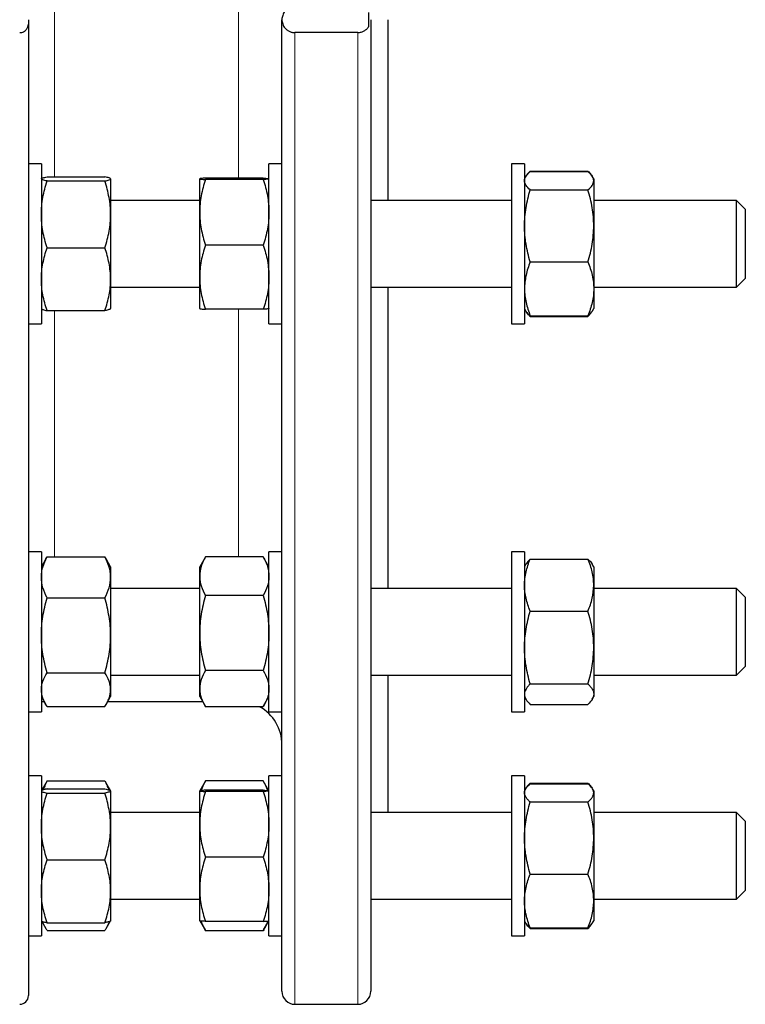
# Model space of a CAD drawing. Header units: millimetres. Extents: x 108 to 1084, y 38 to 949.
# Tile 7 of 9: x 916 to 1084, y 480 to 707. Entities that reach past the tile are written whole.
import ezdxf

# ---------------------------------------------------------------- set-up
doc = ezdxf.new("R2010")
doc.units = ezdxf.units.MM

msp = doc.modelspace()

# ---------------------------------------------------------------- linework, layer by layer
at = {"color": 8, "linetype": 'Continuous', "lineweight": 18}
for p, q in [((924.07, 741.48), (924.07, 670.69)), ((966.57, 670.4), (966.57, 741.45)), ((979.57, 704.03), (979.57, 479.51)), ((994.07, 479.51), (994.07, 704.03)), ((924.07, 639.8), (924.07, 582.88)), ((966.57, 582.9), (966.57, 640.09))]:
    msp.add_line(p, q, dxfattribs=at)
at = {"color": 7, "linetype": 'Continuous', "lineweight": 25}
for p, q in [((996.57, 708.66), (996.57, 705.35)), ((918.01, 707.01), (918.01, 706.01)), ((918.01, 706.01), (918.01, 481.51)), ((976.57, 482.51), (976.57, 707.01)), ((997.07, 707.01), (997.07, 482.51)), ((1001.07, 665.24), (1001.07, 707.01)), ((994.07, 704.03), (979.57, 704.03)), ((921.01, 673.74), (918.01, 673.74)), ((921.01, 673.74), (921.01, 673.46)), ((921.01, 673.46), (921.01, 636.74)), ((976.57, 673.74), (973.57, 673.74)), ((973.57, 666.96), (973.57, 673.74)), ((1032.57, 673.74), (1029.57, 673.74)), ((1029.57, 673.74), (1029.57, 656.45)), ((1032.57, 673.74), (1032.57, 656.45)), ((1033.83, 671.82), (1033.91, 672.04)), ((1033.91, 672.04), (1047.23, 672.04)), ((1033.91, 671.9), (1047.23, 671.9)), ((1047.31, 671.82), (1047.23, 672.04)), ((921.02, 670.27), (921.01, 670.24)), ((922.35, 670.69), (935.67, 670.69)), ((922.35, 669.75), (935.67, 669.75)), ((937.01, 670.24), (937, 670.27)), ((937.01, 670.24), (937.01, 670.22)), ((937.01, 670.22), (937.01, 662.03)), ((957.57, 662.5), (957.57, 670.24)), ((972.23, 670.4), (958.91, 670.4)), ((972.23, 670.08), (958.91, 670.08)), ((1032.84, 670.71), (1032.57, 670.24)), ((1048.57, 670.24), (1048.3, 670.71)), ((1048.57, 670.24), (1048.57, 669.79)), ((1048.57, 669.79), (1048.57, 659.36)), ((973.57, 636.74), (973.57, 666.96)), ((1033.91, 667.68), (1047.23, 667.68)), ((957.57, 665.24), (937.01, 665.24)), ((1029.57, 665.24), (997.07, 665.24)), ((1081.57, 665.24), (1048.57, 665.24)), ((1083.57, 663.24), (1081.57, 665.24)), ((1081.57, 645.24), (1081.57, 665.24)), ((937.01, 662.03), (937.01, 647.05)), ((957.57, 647.5), (957.57, 662.5)), ((1083.57, 663.24), (1083.57, 647.24)), ((1048.57, 659.36), (1048.57, 644.81)), ((1029.57, 656.45), (1029.57, 636.74)), ((1032.57, 656.45), (1032.57, 636.74)), ((922.35, 654.3), (935.67, 654.3)), ((972.23, 654.92), (958.91, 654.92)), ((1033.91, 651.03), (1047.23, 651.03)), ((937.01, 647.05), (937.01, 640.24)), ((957.57, 640.25), (957.57, 647.5)), ((1081.57, 645.24), (1083.57, 647.24)), ((937.01, 645.24), (957.57, 645.24)), ((997.07, 645.24), (1029.57, 645.24)), ((1001.07, 575.59), (1001.07, 645.24)), ((1048.57, 645.24), (1081.57, 645.24)), ((1048.57, 644.81), (1048.57, 640.24)), ((921.01, 640.24), (921.02, 640.22)), ((922.35, 639.8), (935.67, 639.8)), ((937, 640.22), (937.01, 640.24)), ((972.23, 640.09), (958.91, 640.09)), ((1032.57, 640.24), (1032.84, 639.77)), ((1032.84, 639.77), (1032.92, 639.64)), ((1048.23, 639.64), (1048.3, 639.77)), ((1048.3, 639.77), (1048.57, 640.24)), ((1033.91, 638.59), (1047.23, 638.59)), ((1033.91, 638.44), (1047.23, 638.44)), ((918.01, 636.74), (921.01, 636.74)), ((973.57, 636.74), (976.57, 636.74)), ((1029.57, 636.74), (1032.57, 636.74)), ((921.01, 584.09), (918.01, 584.09)), ((921.01, 584.09), (921.01, 579.75)), ((922.06, 582.41), (921.01, 580.59)), ((922.07, 582.4), (922.35, 582.88)), ((922.35, 582.88), (935.67, 582.88)), ((935.95, 582.4), (935.67, 582.88)), ((937.01, 580.59), (935.96, 582.41)), ((958.81, 582.73), (957.57, 580.59)), ((958.82, 582.73), (958.91, 582.9)), ((972.23, 582.9), (958.91, 582.9)), ((972.33, 582.73), (972.23, 582.9)), ((973.57, 580.59), (972.33, 582.73)), ((976.57, 584.09), (973.57, 584.09)), ((973.57, 568.57), (973.57, 584.09)), ((1032.57, 584.09), (1029.57, 584.09)), ((1029.57, 584.09), (1029.57, 557.4)), ((1032.57, 584.09), (1032.57, 557.4)), ((937.01, 580.59), (937.01, 578.15)), ((957.57, 578.44), (957.57, 580.59)), ((1032.92, 581.19), (1032.57, 580.59)), ((1033.91, 582.39), (1047.23, 582.39)), ((1048.57, 580.59), (1048.22, 581.19)), ((1048.57, 580.59), (1048.57, 576.36)), ((921.01, 579.75), (921.01, 547.09)), ((937.01, 578.15), (937.01, 564.77)), ((957.57, 565.31), (957.57, 578.44)), ((957.57, 575.59), (937.01, 575.59)), ((1029.57, 575.59), (997.07, 575.59)), ((1048.57, 576.36), (1048.57, 561.94)), ((1081.57, 575.59), (1048.57, 575.59)), ((1083.57, 573.59), (1081.57, 575.59)), ((1081.57, 555.59), (1081.57, 575.59)), ((922.35, 573.42), (935.67, 573.42)), ((972.23, 573.97), (958.91, 573.97)), ((1083.57, 573.59), (1083.57, 557.59)), ((1033.91, 570.34), (1047.23, 570.34)), ((973.57, 547.09), (973.57, 568.57)), ((937.01, 564.77), (937.01, 552.21)), ((957.57, 552.46), (957.57, 565.31)), ((1048.57, 561.94), (1048.57, 551.16)), ((1029.57, 557.4), (1029.57, 547.09)), ((1032.57, 557.4), (1032.57, 547.09)), ((1081.57, 555.59), (1083.57, 557.59)), ((922.35, 556.12), (935.67, 556.12)), ((937.01, 555.59), (957.57, 555.59)), ((972.23, 556.65), (958.91, 556.65)), ((997.07, 555.59), (1029.57, 555.59)), ((1001.07, 523.82), (1001.07, 555.59)), ((1048.57, 555.59), (1081.57, 555.59)), ((1033.91, 553.54), (1047.23, 553.54)), ((921.01, 550.59), (922.06, 548.77)), ((935.96, 548.77), (937.01, 550.59)), ((937.01, 552.21), (937.01, 550.59)), ((957.57, 550.59), (957.57, 552.46)), ((957.57, 550.59), (958.81, 548.44)), ((972.33, 548.44), (973.57, 550.59)), ((1032.57, 550.59), (1032.92, 549.98)), ((1048.22, 549.98), (1048.57, 550.59)), ((1048.57, 551.16), (1048.57, 550.59)), ((921.01, 549.51), (921.63, 549.51)), ((922.35, 548.29), (935.67, 548.29)), ((936.39, 549.51), (958.19, 549.51)), ((1033.91, 548.79), (1047.23, 548.79)), ((918.01, 547.09), (921.01, 547.09)), ((972.23, 548.27), (958.91, 548.27)), ((973.57, 547.09), (976.57, 547.09)), ((1029.57, 547.09), (1032.57, 547.09)), ((921.01, 532.32), (918.01, 532.32)), ((921.01, 532.32), (921.01, 520.14)), ((922.06, 530.64), (921.04, 528.87)), ((922.35, 531.12), (922.06, 530.64)), ((922.35, 531.12), (935.67, 531.12)), ((935.67, 531.12), (935.95, 530.64)), ((936.98, 528.87), (935.96, 530.64)), ((958.81, 530.97), (957.57, 528.82)), ((958.82, 530.96), (958.91, 531.14)), ((972.23, 531.14), (958.91, 531.14)), ((972.33, 530.96), (972.23, 531.14)), ((973.57, 528.82), (972.33, 530.97)), ((976.57, 532.32), (973.57, 532.32)), ((973.57, 507.28), (973.57, 532.32)), ((1032.57, 532.32), (1029.57, 532.32)), ((1029.57, 532.32), (1029.57, 498.44)), ((1032.57, 532.32), (1032.57, 498.44)), ((1033.83, 530.4), (1033.91, 530.62)), ((1033.91, 530.62), (1047.23, 530.62)), ((1033.91, 530.48), (1047.23, 530.48)), ((1047.32, 530.4), (1047.23, 530.62)), ((921.03, 528.85), (921.01, 528.82)), ((922.35, 529.27), (935.67, 529.27)), ((922.35, 528.33), (935.67, 528.33)), ((937.01, 528.82), (936.99, 528.85)), ((937.01, 528.82), (937.01, 528.8)), ((937.01, 528.8), (937.01, 520.61)), ((957.57, 521.08), (957.57, 528.82)), ((972.23, 528.98), (958.91, 528.98)), ((972.23, 528.66), (958.91, 528.66)), ((1032.84, 529.29), (1032.57, 528.82)), ((1048.57, 528.82), (1048.3, 529.29)), ((1048.57, 528.82), (1048.57, 528.37)), ((1048.57, 528.37), (1048.57, 517.93)), ((1033.91, 526.26), (1047.23, 526.26)), ((957.57, 523.82), (937.01, 523.82)), ((1029.57, 523.82), (997.07, 523.82)), ((1081.57, 523.82), (1048.57, 523.82)), ((1083.57, 521.82), (1081.57, 523.82)), ((1081.57, 503.82), (1081.57, 523.82)), ((957.57, 506.08), (957.57, 521.08)), ((1083.57, 521.82), (1083.57, 505.82)), ((921.01, 520.14), (921.01, 495.32)), ((937.01, 520.61), (937.01, 505.63)), ((1048.57, 517.93), (1048.57, 503.39)), ((922.35, 512.88), (935.67, 512.88)), ((972.23, 513.5), (958.91, 513.5)), ((1033.91, 509.61), (1047.23, 509.61)), ((937.01, 505.63), (937.01, 498.82)), ((957.57, 498.82), (957.57, 506.08)), ((973.57, 495.32), (973.57, 507.28)), ((1081.57, 503.82), (1083.57, 505.82)), ((937.01, 503.82), (957.57, 503.82)), ((997.07, 503.82), (1029.57, 503.82)), ((1048.57, 503.82), (1081.57, 503.82)), ((1048.57, 503.39), (1048.57, 498.82)), ((921.01, 498.82), (921.02, 498.8)), ((921.02, 498.8), (922.06, 497)), ((922.35, 498.37), (935.67, 498.37)), ((935.96, 497), (937, 498.8)), ((937, 498.8), (937.01, 498.82)), ((957.57, 498.82), (958.81, 496.68)), ((972.23, 498.66), (958.91, 498.66)), ((972.33, 496.68), (973.57, 498.82)), ((1029.57, 498.44), (1029.57, 495.32)), ((1032.57, 498.82), (1032.84, 498.35)), ((1032.57, 498.44), (1032.57, 495.32)), ((1032.84, 498.35), (1032.92, 498.22)), ((1048.23, 498.22), (1048.3, 498.35)), ((1048.3, 498.35), (1048.57, 498.82)), ((922.35, 496.53), (935.67, 496.53)), ((972.23, 496.5), (958.91, 496.5)), ((1033.91, 497.17), (1047.23, 497.17)), ((1033.91, 497.02), (1047.23, 497.02)), ((918.01, 495.32), (921.01, 495.32)), ((973.57, 495.32), (976.57, 495.32)), ((1029.57, 495.32), (1032.57, 495.32)), ((979.57, 479.51), (994.07, 479.51))]:
    msp.add_line(p, q, dxfattribs=at)
for centre, radius, start, end in [((966.57, 539.51), 10, 0, 61.1764), ((979.57, 482.51), 3, 180, 270), ((994.07, 482.51), 3, 270, 0), ((916.01, 481.51), 2, 270, 0)]:
    msp.add_arc(centre, radius, start, end, dxfattribs=at)
for points, knots in [([(979.57, 709.99), (979.33, 709.99), (979.1, 709.96), (978.64, 709.85), (978.43, 709.77), (978.04, 709.58), (977.86, 709.47), (977.54, 709.22), (977.4, 709.08), (977.03, 708.64), (976.86, 708.33), (976.63, 707.68), (976.57, 707.34), (976.57, 707.01)], [0, 0, 0, 0, 0.125, 0.125, 0.25, 0.25, 0.375, 0.375, 0.5, 0.5, 0.75, 0.75, 1, 1, 1, 1]), ([(916.01, 704.03), (916.17, 704.03), (916.33, 704.05), (916.63, 704.12), (916.77, 704.17), (917.03, 704.3), (917.15, 704.37), (917.36, 704.54), (917.46, 704.63), (917.7, 704.92), (917.82, 705.13), (917.97, 705.57), (918.01, 705.79), (918.01, 706.01)], [0, 0, 0, 0, 0.125, 0.125, 0.25, 0.25, 0.375, 0.375, 0.5, 0.5, 0.75, 0.75, 1, 1, 1, 1]), ([(976.57, 707.01), (976.57, 706.67), (976.63, 706.34), (976.8, 705.85), (976.87, 705.69), (977.05, 705.38), (977.15, 705.23), (977.4, 704.94), (977.54, 704.8), (977.86, 704.55), (978.03, 704.44), (978.43, 704.24), (978.64, 704.16), (978.98, 704.08), (979.1, 704.06), (979.33, 704.03), (979.45, 704.03), (979.57, 704.03)], [0, 0, 0, 0, 0.25, 0.25, 0.375, 0.375, 0.5, 0.5, 0.625, 0.625, 0.75, 0.75, 0.875, 0.875, 0.9375, 0.9375, 1, 1, 1, 1]), ([(994.07, 704.03), (994.35, 704.03), (994.62, 704.06), (995.14, 704.21), (995.37, 704.31), (995.8, 704.56), (995.99, 704.7), (996.31, 705.01), (996.45, 705.18), (996.57, 705.35)], [0, 0, 0, 0, 0.25, 0.25, 0.5, 0.5, 0.75, 0.75, 1, 1, 1, 1]), ([(1032.57, 669.79), (1032.57, 669.97), (1032.6, 670.15), (1032.73, 670.51), (1032.82, 670.68), (1033.17, 671.21), (1033.5, 671.56), (1033.91, 671.9)], [0, 0, 0, 0, 0.25, 0.25, 0.5, 0.5, 1, 1, 1, 1]), ([(1033.91, 672.04), (1033.78, 671.91), (1033.52, 671.66), (1033.2, 671.27), (1033, 671), (1032.93, 670.85), (1032.92, 670.84)], [0, 0, 0, 0, 0.322847, 0.645786, 0.968557, 1, 1, 1, 1]), ([(1047.23, 672.04), (1047.36, 671.91), (1047.62, 671.66), (1047.94, 671.27), (1048.15, 671), (1048.22, 670.85), (1048.22, 670.84)], [0, 0, 0, 0, 0.322847, 0.645786, 0.968557, 1, 1, 1, 1]), ([(1048.57, 669.79), (1048.57, 669.97), (1048.54, 670.15), (1048.42, 670.51), (1048.33, 670.68), (1047.98, 671.21), (1047.64, 671.56), (1047.23, 671.9)], [0, 0, 0, 0, 0.25, 0.25, 0.5, 0.5, 1, 1, 1, 1]), ([(922.35, 669.75), (921.94, 669.83), (921.6, 669.91), (921.14, 670.06), (921.01, 670.14), (921.01, 670.22)], [0, 0, 0, 0, 0.5, 0.5, 1, 1, 1, 1]), ([(921.01, 662.03), (921.01, 662.68), (921.04, 663.34), (921.16, 664.64), (921.25, 665.29), (921.6, 667.22), (921.94, 668.49), (922.35, 669.75)], [0, 0, 0, 0, 0.25, 0.25, 0.5, 0.5, 1, 1, 1, 1]), ([(921.03, 670.27), (921.04, 670.29), (921.07, 670.33), (921.21, 670.4), (921.44, 670.49), (921.8, 670.58), (922.17, 670.65), (922.35, 670.69)], [0, 0, 0, 0, 0.144324, 0.313679, 0.482946, 0.741448, 1, 1, 1, 1]), ([(937.01, 670.22), (937.01, 670.26), (936.98, 670.3), (936.86, 670.38), (936.76, 670.42), (936.41, 670.54), (936.08, 670.61), (935.67, 670.69)], [0, 0, 0, 0, 0.25, 0.25, 0.5, 0.5, 1, 1, 1, 1]), ([(935.67, 669.75), (936.08, 669.83), (936.42, 669.91), (936.88, 670.06), (937.01, 670.14), (937.01, 670.22)], [0, 0, 0, 0, 0.5, 0.5, 1, 1, 1, 1]), ([(937.01, 662.03), (937.01, 662.68), (936.98, 663.34), (936.86, 664.64), (936.76, 665.29), (936.41, 667.22), (936.08, 668.49), (935.67, 669.75)], [0, 0, 0, 0, 0.25, 0.25, 0.5, 0.5, 1, 1, 1, 1]), ([(958.91, 670.4), (958.71, 670.39), (958.52, 670.37), (958.19, 670.35), (958.05, 670.33), (957.7, 670.29), (957.57, 670.27), (957.57, 670.24)], [0, 0, 0, 0, 0.25, 0.25, 0.5, 0.5, 1, 1, 1, 1]), ([(957.57, 670.24), (957.57, 670.23), (957.6, 670.21), (957.73, 670.19), (957.82, 670.17), (958.17, 670.13), (958.51, 670.11), (958.91, 670.08)], [0, 0, 0, 0, 0.25, 0.25, 0.5, 0.5, 1, 1, 1, 1]), ([(958.91, 670.08), (958.5, 668.84), (958.17, 667.59), (957.7, 665.07), (957.57, 663.79), (957.57, 662.5)], [0, 0, 0, 0, 0.5, 0.5, 1, 1, 1, 1]), ([(972.23, 670.4), (972.43, 670.39), (972.62, 670.37), (972.95, 670.35), (973.1, 670.33), (973.45, 670.29), (973.57, 670.27), (973.57, 670.24)], [0, 0, 0, 0, 0.25, 0.25, 0.5, 0.5, 1, 1, 1, 1]), ([(973.57, 670.24), (973.57, 670.23), (973.54, 670.21), (973.42, 670.19), (973.32, 670.17), (972.97, 670.13), (972.64, 670.11), (972.23, 670.08)], [0, 0, 0, 0, 0.25, 0.25, 0.5, 0.5, 1, 1, 1, 1]), ([(972.23, 670.08), (972.64, 668.84), (972.98, 667.59), (973.44, 665.07), (973.57, 663.79), (973.57, 662.5)], [0, 0, 0, 0, 0.5, 0.5, 1, 1, 1, 1]), ([(1033.91, 667.68), (1033.5, 668.03), (1033.17, 668.38), (1032.7, 669.08), (1032.57, 669.43), (1032.57, 669.79)], [0, 0, 0, 0, 0.5, 0.5, 1, 1, 1, 1]), ([(1047.23, 667.68), (1047.64, 668.03), (1047.98, 668.38), (1048.44, 669.08), (1048.57, 669.43), (1048.57, 669.79)], [0, 0, 0, 0, 0.5, 0.5, 1, 1, 1, 1]), ([(1032.57, 659.36), (1032.57, 660.06), (1032.6, 660.77), (1032.73, 662.18), (1032.82, 662.88), (1033.17, 664.96), (1033.5, 666.33), (1033.91, 667.68)], [0, 0, 0, 0, 0.25, 0.25, 0.5, 0.5, 1, 1, 1, 1]), ([(1048.57, 659.36), (1048.57, 660.06), (1048.54, 660.77), (1048.42, 662.18), (1048.33, 662.88), (1047.98, 664.96), (1047.64, 666.33), (1047.23, 667.68)], [0, 0, 0, 0, 0.25, 0.25, 0.5, 0.5, 1, 1, 1, 1]), ([(922.35, 654.3), (921.94, 655.57), (921.6, 656.84), (921.14, 659.41), (921.01, 660.71), (921.01, 662.03)], [0, 0, 0, 0, 0.5, 0.5, 1, 1, 1, 1]), ([(935.67, 654.3), (936.08, 655.57), (936.42, 656.84), (936.88, 659.41), (937.01, 660.71), (937.01, 662.03)], [0, 0, 0, 0, 0.5, 0.5, 1, 1, 1, 1]), ([(957.57, 662.5), (957.57, 661.86), (957.6, 661.21), (957.73, 659.94), (957.82, 659.3), (958.17, 657.41), (958.5, 656.16), (958.91, 654.92)], [0, 0, 0, 0, 0.25, 0.25, 0.5, 0.5, 1, 1, 1, 1]), ([(973.57, 662.5), (973.57, 661.86), (973.54, 661.21), (973.42, 659.94), (973.33, 659.3), (972.98, 657.41), (972.64, 656.16), (972.23, 654.92)], [0, 0, 0, 0, 0.25, 0.25, 0.5, 0.5, 1, 1, 1, 1]), ([(1033.91, 651.03), (1033.5, 652.39), (1033.17, 653.76), (1032.7, 656.54), (1032.57, 657.94), (1032.57, 659.36)], [0, 0, 0, 0, 0.5, 0.5, 1, 1, 1, 1]), ([(1047.23, 651.03), (1047.64, 652.39), (1047.98, 653.76), (1048.44, 656.54), (1048.57, 657.94), (1048.57, 659.36)], [0, 0, 0, 0, 0.5, 0.5, 1, 1, 1, 1]), ([(921.01, 647.05), (921.01, 647.66), (921.04, 648.28), (921.16, 649.51), (921.26, 650.13), (921.61, 651.94), (921.94, 653.13), (922.35, 654.3)], [0, 0, 0, 0, 0.25, 0.25, 0.5, 0.5, 1, 1, 1, 1]), ([(937.01, 647.05), (937.01, 647.66), (936.98, 648.28), (936.85, 649.51), (936.76, 650.13), (936.41, 651.94), (936.07, 653.13), (935.67, 654.3)], [0, 0, 0, 0, 0.25, 0.25, 0.5, 0.5, 1, 1, 1, 1]), ([(958.91, 654.92), (958.5, 653.71), (958.17, 652.49), (957.7, 650.02), (957.57, 648.77), (957.57, 647.5)], [0, 0, 0, 0, 0.5, 0.5, 1, 1, 1, 1]), ([(972.23, 654.92), (972.64, 653.71), (972.98, 652.49), (973.44, 650.02), (973.57, 648.77), (973.57, 647.5)], [0, 0, 0, 0, 0.5, 0.5, 1, 1, 1, 1]), ([(1033.91, 651.03), (1033.71, 650.52), (1033.52, 650.01), (1033.19, 648.98), (1033.05, 648.46), (1032.7, 646.9), (1032.57, 645.86), (1032.57, 644.81)], [0, 0, 0, 0, 0.25, 0.25, 0.5, 0.5, 1, 1, 1, 1]), ([(1047.23, 651.03), (1047.43, 650.52), (1047.62, 650.01), (1047.95, 648.98), (1048.1, 648.46), (1048.45, 646.9), (1048.57, 645.86), (1048.57, 644.81)], [0, 0, 0, 0, 0.25, 0.25, 0.5, 0.5, 1, 1, 1, 1]), ([(922.35, 639.8), (922.15, 640.39), (921.96, 640.98), (921.63, 642.19), (921.48, 642.79), (921.14, 644.61), (921.01, 645.82), (921.01, 647.05)], [0, 0, 0, 0, 0.25, 0.25, 0.5, 0.5, 1, 1, 1, 1]), ([(935.67, 639.8), (935.87, 640.39), (936.06, 640.98), (936.39, 642.19), (936.53, 642.79), (936.88, 644.61), (937.01, 645.82), (937.01, 647.05)], [0, 0, 0, 0, 0.25, 0.25, 0.5, 0.5, 1, 1, 1, 1]), ([(957.57, 647.5), (957.57, 646.88), (957.6, 646.24), (957.73, 644.99), (957.82, 644.37), (958.17, 642.52), (958.5, 641.3), (958.91, 640.09)], [0, 0, 0, 0, 0.25, 0.25, 0.5, 0.5, 1, 1, 1, 1]), ([(973.57, 647.5), (973.57, 646.88), (973.54, 646.24), (973.42, 644.99), (973.33, 644.37), (972.98, 642.52), (972.64, 641.3), (972.23, 640.09)], [0, 0, 0, 0, 0.25, 0.25, 0.5, 0.5, 1, 1, 1, 1]), ([(1032.57, 644.81), (1032.57, 644.28), (1032.6, 643.75), (1032.73, 642.7), (1032.82, 642.17), (1033.17, 640.61), (1033.51, 639.59), (1033.91, 638.59)], [0, 0, 0, 0, 0.25, 0.25, 0.5, 0.5, 1, 1, 1, 1]), ([(1048.57, 644.81), (1048.57, 644.28), (1048.54, 643.75), (1048.42, 642.7), (1048.32, 642.17), (1047.97, 640.61), (1047.64, 639.59), (1047.23, 638.59)], [0, 0, 0, 0, 0.25, 0.25, 0.5, 0.5, 1, 1, 1, 1]), ([(921.03, 640.22), (921.04, 640.2), (921.07, 640.15), (921.21, 640.09), (921.44, 640), (921.8, 639.9), (922.17, 639.83), (922.35, 639.8)], [0, 0, 0, 0, 0.144324, 0.313679, 0.482946, 0.741448, 1, 1, 1, 1]), ([(936.99, 640.22), (936.98, 640.2), (936.94, 640.15), (936.81, 640.09), (936.58, 640), (936.22, 639.9), (935.85, 639.83), (935.67, 639.8)], [0, 0, 0, 0, 0.144324, 0.313679, 0.482946, 0.741448, 1, 1, 1, 1]), ([(957.57, 640.25), (957.57, 640.23), (957.6, 640.22), (957.73, 640.19), (957.82, 640.18), (958.17, 640.14), (958.51, 640.11), (958.91, 640.09)], [0, 0, 0, 0, 0.25, 0.25, 0.5, 0.5, 1, 1, 1, 1]), ([(973.57, 640.25), (973.57, 640.23), (973.54, 640.22), (973.42, 640.19), (973.32, 640.18), (972.97, 640.14), (972.64, 640.11), (972.23, 640.09)], [0, 0, 0, 0, 0.25, 0.25, 0.5, 0.5, 1, 1, 1, 1]), ([(1032.85, 639.78), (1032.89, 639.71), (1033.03, 639.47), (1033.37, 639.07), (1033.73, 638.75), (1033.91, 638.59)], [0, 0, 0, 0, 0.177577, 0.588749, 1, 1, 1, 1]), ([(1033.91, 638.44), (1033.78, 638.57), (1033.52, 638.83), (1033.2, 639.21), (1032.98, 639.51), (1032.9, 639.68), (1032.88, 639.72)], [0, 0, 0, 0, 0.304539, 0.609164, 0.913631, 1, 1, 1, 1]), ([(1048.3, 639.78), (1048.25, 639.71), (1048.12, 639.47), (1047.78, 639.07), (1047.41, 638.75), (1047.23, 638.59)], [0, 0, 0, 0, 0.177577, 0.588749, 1, 1, 1, 1]), ([(1047.23, 638.44), (1047.36, 638.57), (1047.62, 638.83), (1047.94, 639.21), (1048.16, 639.51), (1048.24, 639.68), (1048.26, 639.72)], [0, 0, 0, 0, 0.304539, 0.609164, 0.913631, 1, 1, 1, 1]), ([(921.01, 578.15), (921.01, 578.55), (921.04, 578.95), (921.16, 579.75), (921.25, 580.15), (921.6, 581.33), (921.94, 582.11), (922.35, 582.88)], [0, 0, 0, 0, 0.25, 0.25, 0.5, 0.5, 1, 1, 1, 1]), ([(937.01, 578.15), (937.01, 578.55), (936.98, 578.95), (936.86, 579.75), (936.76, 580.15), (936.41, 581.33), (936.08, 582.11), (935.67, 582.88)], [0, 0, 0, 0, 0.25, 0.25, 0.5, 0.5, 1, 1, 1, 1]), ([(958.91, 582.9), (958.71, 582.54), (958.52, 582.17), (958.19, 581.43), (958.05, 581.06), (957.7, 579.94), (957.57, 579.19), (957.57, 578.44)], [0, 0, 0, 0, 0.25, 0.25, 0.5, 0.5, 1, 1, 1, 1]), ([(972.23, 582.9), (972.43, 582.54), (972.62, 582.17), (972.95, 581.43), (973.1, 581.06), (973.45, 579.94), (973.57, 579.19), (973.57, 578.44)], [0, 0, 0, 0, 0.25, 0.25, 0.5, 0.5, 1, 1, 1, 1]), ([(1032.57, 576.36), (1032.57, 576.87), (1032.6, 577.39), (1032.73, 578.4), (1032.82, 578.91), (1033.17, 580.41), (1033.5, 581.4), (1033.91, 582.39)], [0, 0, 0, 0, 0.25, 0.25, 0.5, 0.5, 1, 1, 1, 1]), ([(1033.91, 582.39), (1033.81, 582.29), (1033.61, 582.09), (1033.3, 581.74), (1033.06, 581.44), (1032.96, 581.24), (1032.93, 581.18)], [0, 0, 0, 0, 0.251404, 0.502998, 0.863993, 1, 1, 1, 1]), ([(1048.57, 576.36), (1048.57, 576.87), (1048.54, 577.39), (1048.42, 578.4), (1048.33, 578.91), (1047.98, 580.41), (1047.64, 581.4), (1047.23, 582.39)], [0, 0, 0, 0, 0.25, 0.25, 0.5, 0.5, 1, 1, 1, 1]), ([(1047.23, 582.39), (1047.33, 582.29), (1047.54, 582.09), (1047.84, 581.74), (1048.08, 581.44), (1048.19, 581.24), (1048.22, 581.18)], [0, 0, 0, 0, 0.251404, 0.502998, 0.863993, 1, 1, 1, 1]), ([(922.35, 573.42), (921.94, 574.19), (921.6, 574.97), (921.14, 576.55), (921.01, 577.34), (921.01, 578.15)], [0, 0, 0, 0, 0.5, 0.5, 1, 1, 1, 1]), ([(935.67, 573.42), (936.08, 574.19), (936.42, 574.97), (936.88, 576.55), (937.01, 577.34), (937.01, 578.15)], [0, 0, 0, 0, 0.5, 0.5, 1, 1, 1, 1]), ([(957.57, 578.44), (957.57, 578.06), (957.6, 577.68), (957.73, 576.92), (957.82, 576.54), (958.17, 575.42), (958.51, 574.69), (958.91, 573.97)], [0, 0, 0, 0, 0.25, 0.25, 0.5, 0.5, 1, 1, 1, 1]), ([(973.57, 578.44), (973.57, 578.06), (973.54, 577.68), (973.42, 576.92), (973.32, 576.54), (972.97, 575.42), (972.64, 574.69), (972.23, 573.97)], [0, 0, 0, 0, 0.25, 0.25, 0.5, 0.5, 1, 1, 1, 1]), ([(1033.91, 570.34), (1033.5, 571.32), (1033.17, 572.31), (1032.7, 574.32), (1032.57, 575.33), (1032.57, 576.36)], [0, 0, 0, 0, 0.5, 0.5, 1, 1, 1, 1]), ([(1047.23, 570.34), (1047.64, 571.32), (1047.98, 572.31), (1048.44, 574.32), (1048.57, 575.33), (1048.57, 576.36)], [0, 0, 0, 0, 0.5, 0.5, 1, 1, 1, 1]), ([(921.01, 564.77), (921.01, 565.51), (921.04, 566.24), (921.16, 567.7), (921.25, 568.43), (921.6, 570.59), (921.94, 572.01), (922.35, 573.42)], [0, 0, 0, 0, 0.25, 0.25, 0.5, 0.5, 1, 1, 1, 1]), ([(937.01, 564.77), (937.01, 565.51), (936.98, 566.24), (936.86, 567.7), (936.76, 568.43), (936.41, 570.59), (936.08, 572.01), (935.67, 573.42)], [0, 0, 0, 0, 0.25, 0.25, 0.5, 0.5, 1, 1, 1, 1]), ([(958.91, 573.97), (958.5, 572.55), (958.17, 571.12), (957.7, 568.24), (957.57, 566.78), (957.57, 565.31)], [0, 0, 0, 0, 0.5, 0.5, 1, 1, 1, 1]), ([(972.23, 573.97), (972.64, 572.55), (972.98, 571.12), (973.44, 568.24), (973.57, 566.78), (973.57, 565.31)], [0, 0, 0, 0, 0.5, 0.5, 1, 1, 1, 1]), ([(1032.57, 561.94), (1032.57, 562.65), (1032.6, 563.36), (1032.73, 564.78), (1032.82, 565.48), (1033.17, 567.58), (1033.5, 568.96), (1033.91, 570.34)], [0, 0, 0, 0, 0.25, 0.25, 0.5, 0.5, 1, 1, 1, 1]), ([(1048.57, 561.94), (1048.57, 562.65), (1048.54, 563.36), (1048.42, 564.78), (1048.33, 565.48), (1047.98, 567.58), (1047.64, 568.96), (1047.23, 570.34)], [0, 0, 0, 0, 0.25, 0.25, 0.5, 0.5, 1, 1, 1, 1]), ([(922.35, 556.12), (921.94, 557.54), (921.6, 558.96), (921.14, 561.84), (921.01, 563.3), (921.01, 564.77)], [0, 0, 0, 0, 0.5, 0.5, 1, 1, 1, 1]), ([(935.67, 556.12), (936.08, 557.54), (936.42, 558.96), (936.88, 561.84), (937.01, 563.3), (937.01, 564.77)], [0, 0, 0, 0, 0.5, 0.5, 1, 1, 1, 1]), ([(957.57, 565.31), (957.57, 564.57), (957.6, 563.84), (957.73, 562.38), (957.82, 561.65), (958.17, 559.49), (958.5, 558.06), (958.91, 556.65)], [0, 0, 0, 0, 0.25, 0.25, 0.5, 0.5, 1, 1, 1, 1]), ([(973.57, 565.31), (973.57, 564.57), (973.54, 563.84), (973.42, 562.38), (973.33, 561.65), (972.98, 559.49), (972.64, 558.06), (972.23, 556.65)], [0, 0, 0, 0, 0.25, 0.25, 0.5, 0.5, 1, 1, 1, 1]), ([(1033.91, 553.54), (1033.5, 554.91), (1033.17, 556.29), (1032.7, 559.09), (1032.57, 560.5), (1032.57, 561.94)], [0, 0, 0, 0, 0.5, 0.5, 1, 1, 1, 1]), ([(1047.23, 553.54), (1047.64, 554.91), (1047.98, 556.29), (1048.44, 559.09), (1048.57, 560.5), (1048.57, 561.94)], [0, 0, 0, 0, 0.5, 0.5, 1, 1, 1, 1]), ([(921.01, 552.21), (921.01, 552.54), (921.04, 552.87), (921.16, 553.54), (921.26, 553.87), (921.61, 554.85), (921.94, 555.49), (922.35, 556.12)], [0, 0, 0, 0, 0.25, 0.25, 0.5, 0.5, 1, 1, 1, 1]), ([(937.01, 552.21), (937.01, 552.54), (936.98, 552.87), (936.85, 553.54), (936.76, 553.87), (936.41, 554.85), (936.07, 555.49), (935.67, 556.12)], [0, 0, 0, 0, 0.25, 0.25, 0.5, 0.5, 1, 1, 1, 1]), ([(958.91, 556.65), (958.5, 555.96), (958.17, 555.27), (957.7, 553.88), (957.57, 553.17), (957.57, 552.46)], [0, 0, 0, 0, 0.5, 0.5, 1, 1, 1, 1]), ([(972.23, 556.65), (972.64, 555.96), (972.98, 555.27), (973.44, 553.88), (973.57, 553.17), (973.57, 552.46)], [0, 0, 0, 0, 0.5, 0.5, 1, 1, 1, 1]), ([(1033.91, 553.54), (1033.71, 553.34), (1033.52, 553.15), (1033.19, 552.75), (1033.05, 552.56), (1032.7, 551.96), (1032.57, 551.56), (1032.57, 551.16)], [0, 0, 0, 0, 0.25, 0.25, 0.5, 0.5, 1, 1, 1, 1]), ([(1047.23, 553.54), (1047.43, 553.34), (1047.62, 553.15), (1047.95, 552.75), (1048.1, 552.56), (1048.45, 551.96), (1048.57, 551.56), (1048.57, 551.16)], [0, 0, 0, 0, 0.25, 0.25, 0.5, 0.5, 1, 1, 1, 1]), ([(922.35, 548.29), (922.15, 548.61), (921.96, 548.93), (921.63, 549.58), (921.48, 549.91), (921.14, 550.89), (921.01, 551.55), (921.01, 552.21)], [0, 0, 0, 0, 0.25, 0.25, 0.5, 0.5, 1, 1, 1, 1]), ([(935.67, 548.29), (935.87, 548.61), (936.06, 548.93), (936.39, 549.58), (936.53, 549.91), (936.88, 550.89), (937.01, 551.55), (937.01, 552.21)], [0, 0, 0, 0, 0.25, 0.25, 0.5, 0.5, 1, 1, 1, 1]), ([(957.57, 552.46), (957.57, 552.1), (957.6, 551.75), (957.73, 551.04), (957.82, 550.69), (958.17, 549.64), (958.5, 548.95), (958.91, 548.27)], [0, 0, 0, 0, 0.25, 0.25, 0.5, 0.5, 1, 1, 1, 1]), ([(973.57, 552.46), (973.57, 552.1), (973.54, 551.75), (973.42, 551.04), (973.33, 550.69), (972.98, 549.64), (972.64, 548.95), (972.23, 548.27)], [0, 0, 0, 0, 0.25, 0.25, 0.5, 0.5, 1, 1, 1, 1]), ([(1032.57, 551.16), (1032.57, 550.96), (1032.6, 550.76), (1032.73, 550.35), (1032.82, 550.15), (1033.17, 549.56), (1033.51, 549.17), (1033.91, 548.79)], [0, 0, 0, 0, 0.25, 0.25, 0.5, 0.5, 1, 1, 1, 1]), ([(1048.57, 551.16), (1048.57, 550.96), (1048.54, 550.76), (1048.42, 550.35), (1048.32, 550.15), (1047.97, 549.56), (1047.64, 549.17), (1047.23, 548.79)], [0, 0, 0, 0, 0.25, 0.25, 0.5, 0.5, 1, 1, 1, 1]), ([(922.35, 531.12), (922.25, 530.92), (922.04, 530.52), (921.74, 529.84), (921.56, 529.35), (921.46, 529.07)], [0, 0, 0, 0, 0.2927756, 0.5857738, 1, 1, 1, 1]), ([(935.67, 531.12), (935.77, 530.92), (935.97, 530.52), (936.28, 529.84), (936.46, 529.35), (936.56, 529.07)], [0, 0, 0, 0, 0.292776, 0.585774, 1, 1, 1, 1]), ([(958.91, 531.14), (958.78, 530.9), (958.52, 530.42), (958.2, 529.69), (958, 529.18), (957.93, 528.92), (957.93, 528.9)], [0, 0, 0, 0, 0.325759, 0.65161, 0.977292, 1, 1, 1, 1]), ([(972.23, 531.14), (972.36, 530.9), (972.62, 530.42), (972.94, 529.69), (973.14, 529.18), (973.21, 528.92), (973.22, 528.9)], [0, 0, 0, 0, 0.325759, 0.65161, 0.977292, 1, 1, 1, 1]), ([(1032.57, 528.37), (1032.57, 528.55), (1032.6, 528.73), (1032.73, 529.09), (1032.82, 529.26), (1033.17, 529.79), (1033.51, 530.14), (1033.91, 530.48)], [0, 0, 0, 0, 0.25, 0.25, 0.5, 0.5, 1, 1, 1, 1]), ([(1033.91, 530.62), (1033.78, 530.49), (1033.52, 530.24), (1033.2, 529.85), (1033, 529.58), (1032.93, 529.43), (1032.92, 529.42)], [0, 0, 0, 0, 0.322847, 0.645786, 0.968557, 1, 1, 1, 1]), ([(1047.23, 530.62), (1047.36, 530.49), (1047.62, 530.24), (1047.94, 529.85), (1048.15, 529.58), (1048.22, 529.43), (1048.22, 529.42)], [0, 0, 0, 0, 0.322847, 0.645786, 0.968557, 1, 1, 1, 1]), ([(1048.57, 528.37), (1048.57, 528.55), (1048.54, 528.73), (1048.42, 529.09), (1048.32, 529.26), (1047.97, 529.79), (1047.64, 530.14), (1047.23, 530.48)], [0, 0, 0, 0, 0.25, 0.25, 0.5, 0.5, 1, 1, 1, 1]), ([(921.01, 528.8), (921.01, 528.76), (921.04, 528.72), (921.16, 528.64), (921.26, 528.6), (921.61, 528.48), (921.94, 528.41), (922.35, 528.33)], [0, 0, 0, 0, 0.25, 0.25, 0.5, 0.5, 1, 1, 1, 1]), ([(921.01, 520.61), (921.01, 521.26), (921.04, 521.92), (921.16, 523.22), (921.25, 523.87), (921.6, 525.8), (921.94, 527.07), (922.35, 528.33)], [0, 0, 0, 0, 0.25, 0.25, 0.5, 0.5, 1, 1, 1, 1]), ([(922.35, 529.27), (922.25, 529.25), (922.04, 529.21), (921.74, 529.14), (921.44, 529.06), (921.2, 528.98), (921.06, 528.9), (921.04, 528.86), (921.04, 528.84)], [0, 0, 0, 0, 0.141677, 0.283461, 0.486897, 0.690311, 0.896243, 1, 1, 1, 1]), ([(935.67, 529.27), (935.87, 529.23), (936.06, 529.19), (936.39, 529.11), (936.53, 529.08), (936.88, 528.96), (937.01, 528.88), (937.01, 528.8)], [0, 0, 0, 0, 0.25, 0.25, 0.5, 0.5, 1, 1, 1, 1]), ([(937.01, 528.8), (937.01, 528.76), (936.98, 528.72), (936.85, 528.64), (936.76, 528.6), (936.41, 528.48), (936.07, 528.41), (935.67, 528.33)], [0, 0, 0, 0, 0.25, 0.25, 0.5, 0.5, 1, 1, 1, 1]), ([(937.01, 520.61), (937.01, 521.26), (936.98, 521.92), (936.86, 523.22), (936.76, 523.87), (936.41, 525.8), (936.08, 527.07), (935.67, 528.33)], [0, 0, 0, 0, 0.25, 0.25, 0.5, 0.5, 1, 1, 1, 1]), ([(958.91, 528.98), (958.5, 528.95), (958.17, 528.93), (957.7, 528.87), (957.57, 528.85), (957.57, 528.82)], [0, 0, 0, 0, 0.5, 0.5, 1, 1, 1, 1]), ([(957.57, 528.82), (957.57, 528.81), (957.6, 528.79), (957.73, 528.77), (957.82, 528.75), (958.17, 528.71), (958.5, 528.69), (958.91, 528.66)], [0, 0, 0, 0, 0.25, 0.25, 0.5, 0.5, 1, 1, 1, 1]), ([(958.91, 528.66), (958.71, 528.04), (958.52, 527.42), (958.19, 526.16), (958.05, 525.53), (957.7, 523.63), (957.57, 522.36), (957.57, 521.08)], [0, 0, 0, 0, 0.25, 0.25, 0.5, 0.5, 1, 1, 1, 1]), ([(972.23, 528.98), (972.64, 528.95), (972.98, 528.93), (973.44, 528.87), (973.57, 528.85), (973.57, 528.82)], [0, 0, 0, 0, 0.5, 0.5, 1, 1, 1, 1]), ([(973.57, 528.82), (973.57, 528.81), (973.54, 528.79), (973.42, 528.77), (973.33, 528.75), (972.98, 528.71), (972.64, 528.69), (972.23, 528.66)], [0, 0, 0, 0, 0.25, 0.25, 0.5, 0.5, 1, 1, 1, 1]), ([(972.23, 528.66), (972.43, 528.04), (972.62, 527.42), (972.95, 526.16), (973.1, 525.53), (973.45, 523.63), (973.57, 522.36), (973.57, 521.08)], [0, 0, 0, 0, 0.25, 0.25, 0.5, 0.5, 1, 1, 1, 1]), ([(1033.91, 526.26), (1033.71, 526.43), (1033.52, 526.61), (1033.19, 526.96), (1033.05, 527.13), (1032.7, 527.66), (1032.57, 528.01), (1032.57, 528.37)], [0, 0, 0, 0, 0.25, 0.25, 0.5, 0.5, 1, 1, 1, 1]), ([(1047.23, 526.26), (1047.43, 526.43), (1047.62, 526.61), (1047.95, 526.96), (1048.1, 527.13), (1048.45, 527.66), (1048.57, 528.01), (1048.57, 528.37)], [0, 0, 0, 0, 0.25, 0.25, 0.5, 0.5, 1, 1, 1, 1]), ([(1032.57, 517.93), (1032.57, 518.64), (1032.6, 519.35), (1032.73, 520.76), (1032.82, 521.45), (1033.17, 523.53), (1033.5, 524.9), (1033.91, 526.26)], [0, 0, 0, 0, 0.25, 0.25, 0.5, 0.5, 1, 1, 1, 1]), ([(1048.57, 517.93), (1048.57, 518.64), (1048.54, 519.35), (1048.42, 520.76), (1048.33, 521.45), (1047.98, 523.53), (1047.64, 524.9), (1047.23, 526.26)], [0, 0, 0, 0, 0.25, 0.25, 0.5, 0.5, 1, 1, 1, 1]), ([(957.57, 521.08), (957.57, 520.44), (957.6, 519.8), (957.73, 518.51), (957.82, 517.87), (958.17, 515.97), (958.51, 514.73), (958.91, 513.5)], [0, 0, 0, 0, 0.25, 0.25, 0.5, 0.5, 1, 1, 1, 1]), ([(973.57, 521.08), (973.57, 520.44), (973.54, 519.8), (973.42, 518.51), (973.32, 517.87), (972.97, 515.97), (972.64, 514.73), (972.23, 513.5)], [0, 0, 0, 0, 0.25, 0.25, 0.5, 0.5, 1, 1, 1, 1]), ([(922.35, 512.88), (921.94, 514.15), (921.6, 515.42), (921.14, 517.99), (921.01, 519.29), (921.01, 520.61)], [0, 0, 0, 0, 0.5, 0.5, 1, 1, 1, 1]), ([(935.67, 512.88), (936.08, 514.15), (936.42, 515.42), (936.88, 517.99), (937.01, 519.29), (937.01, 520.61)], [0, 0, 0, 0, 0.5, 0.5, 1, 1, 1, 1]), ([(1033.91, 509.61), (1033.5, 510.97), (1033.17, 512.34), (1032.7, 515.11), (1032.57, 516.52), (1032.57, 517.93)], [0, 0, 0, 0, 0.5, 0.5, 1, 1, 1, 1]), ([(1047.23, 509.61), (1047.64, 510.97), (1047.98, 512.34), (1048.44, 515.11), (1048.57, 516.52), (1048.57, 517.93)], [0, 0, 0, 0, 0.5, 0.5, 1, 1, 1, 1]), ([(921.01, 505.63), (921.01, 506.24), (921.04, 506.86), (921.16, 508.09), (921.25, 508.69), (921.6, 510.51), (921.94, 511.7), (922.35, 512.88)], [0, 0, 0, 0, 0.25, 0.25, 0.5, 0.5, 1, 1, 1, 1]), ([(937.01, 505.63), (937.01, 506.24), (936.98, 506.86), (936.86, 508.09), (936.76, 508.69), (936.41, 510.51), (936.08, 511.7), (935.67, 512.88)], [0, 0, 0, 0, 0.25, 0.25, 0.5, 0.5, 1, 1, 1, 1]), ([(958.91, 513.5), (958.5, 512.29), (958.17, 511.07), (957.7, 508.6), (957.57, 507.35), (957.57, 506.08)], [0, 0, 0, 0, 0.5, 0.5, 1, 1, 1, 1]), ([(972.23, 513.5), (972.64, 512.29), (972.98, 511.07), (973.44, 508.6), (973.57, 507.35), (973.57, 506.08)], [0, 0, 0, 0, 0.5, 0.5, 1, 1, 1, 1]), ([(1032.57, 503.39), (1032.57, 503.91), (1032.6, 504.44), (1032.73, 505.49), (1032.82, 506.01), (1033.17, 507.57), (1033.5, 508.59), (1033.91, 509.61)], [0, 0, 0, 0, 0.25, 0.25, 0.5, 0.5, 1, 1, 1, 1]), ([(1048.57, 503.39), (1048.57, 503.91), (1048.54, 504.44), (1048.42, 505.49), (1048.33, 506.01), (1047.98, 507.57), (1047.64, 508.59), (1047.23, 509.61)], [0, 0, 0, 0, 0.25, 0.25, 0.5, 0.5, 1, 1, 1, 1]), ([(922.35, 498.37), (921.94, 499.56), (921.6, 500.76), (921.14, 503.17), (921.01, 504.39), (921.01, 505.63)], [0, 0, 0, 0, 0.5, 0.5, 1, 1, 1, 1]), ([(935.67, 498.37), (936.08, 499.56), (936.42, 500.76), (936.88, 503.17), (937.01, 504.39), (937.01, 505.63)], [0, 0, 0, 0, 0.5, 0.5, 1, 1, 1, 1]), ([(957.57, 506.08), (957.57, 505.45), (957.6, 504.82), (957.73, 503.57), (957.82, 502.95), (958.17, 501.1), (958.5, 499.88), (958.91, 498.66)], [0, 0, 0, 0, 0.25, 0.25, 0.5, 0.5, 1, 1, 1, 1]), ([(973.57, 506.08), (973.57, 505.45), (973.54, 504.82), (973.42, 503.57), (973.33, 502.95), (972.98, 501.1), (972.64, 499.88), (972.23, 498.66)], [0, 0, 0, 0, 0.25, 0.25, 0.5, 0.5, 1, 1, 1, 1]), ([(1033.91, 497.17), (1033.5, 498.18), (1033.17, 499.21), (1032.7, 501.28), (1032.57, 502.33), (1032.57, 503.39)], [0, 0, 0, 0, 0.5, 0.5, 1, 1, 1, 1]), ([(1047.23, 497.17), (1047.64, 498.18), (1047.98, 499.21), (1048.44, 501.28), (1048.57, 502.33), (1048.57, 503.39)], [0, 0, 0, 0, 0.5, 0.5, 1, 1, 1, 1]), ([(921.03, 498.8), (921.03, 498.79), (921.04, 498.77), (921.12, 498.71), (921.29, 498.63), (921.57, 498.54), (921.92, 498.46), (922.2, 498.4), (922.35, 498.37)], [0, 0, 0, 0, 0.045618, 0.193674, 0.394251, 0.594848, 0.797415, 1, 1, 1, 1]), ([(922.35, 496.53), (922.22, 496.74), (921.96, 497.16), (921.64, 497.8), (921.42, 498.29), (921.34, 498.56), (921.32, 498.62)], [0, 0, 0, 0, 0.305448, 0.6109825, 0.9163578, 1, 1, 1, 1]), ([(936.99, 498.8), (936.99, 498.79), (936.98, 498.77), (936.9, 498.71), (936.73, 498.63), (936.45, 498.54), (936.1, 498.46), (935.81, 498.4), (935.67, 498.37)], [0, 0, 0, 0, 0.045618, 0.193674, 0.394251, 0.594848, 0.797415, 1, 1, 1, 1]), ([(935.67, 496.53), (935.8, 496.74), (936.06, 497.16), (936.38, 497.8), (936.6, 498.29), (936.68, 498.56), (936.7, 498.62)], [0, 0, 0, 0, 0.305448, 0.610983, 0.916358, 1, 1, 1, 1]), ([(958.91, 498.66), (958.5, 498.69), (958.17, 498.72), (957.7, 498.77), (957.57, 498.8), (957.57, 498.82)], [0, 0, 0, 0, 0.5, 0.5, 1, 1, 1, 1]), ([(957.88, 498.75), (957.91, 498.65), (958.04, 498.22), (958.37, 497.47), (958.73, 496.83), (958.91, 496.5)], [0, 0, 0, 0, 0.132851, 0.566383, 1, 1, 1, 1]), ([(972.23, 498.66), (972.64, 498.69), (972.98, 498.72), (973.44, 498.77), (973.57, 498.8), (973.57, 498.82)], [0, 0, 0, 0, 0.5, 0.5, 1, 1, 1, 1]), ([(973.26, 498.75), (973.23, 498.65), (973.1, 498.22), (972.77, 497.47), (972.41, 496.83), (972.23, 496.5)], [0, 0, 0, 0, 0.132851, 0.566383, 1, 1, 1, 1]), ([(1033.91, 497.17), (1033.81, 497.25), (1033.61, 497.43), (1033.3, 497.74), (1033.03, 498.04), (1032.9, 498.27), (1032.85, 498.36)], [0, 0, 0, 0, 0.225348, 0.450868, 0.774449, 1, 1, 1, 1]), ([(1033.91, 497.02), (1033.78, 497.15), (1033.52, 497.41), (1033.2, 497.79), (1032.98, 498.1), (1032.89, 498.28), (1032.87, 498.32)], [0, 0, 0, 0, 0.298488, 0.597061, 0.895478, 1, 1, 1, 1]), ([(1047.23, 497.17), (1047.33, 497.25), (1047.54, 497.43), (1047.84, 497.74), (1048.11, 498.04), (1048.24, 498.27), (1048.29, 498.36)], [0, 0, 0, 0, 0.225348, 0.450868, 0.774449, 1, 1, 1, 1]), ([(1047.23, 497.02), (1047.36, 497.15), (1047.62, 497.41), (1047.94, 497.79), (1048.17, 498.1), (1048.25, 498.28), (1048.27, 498.32)], [0, 0, 0, 0, 0.298488, 0.597061, 0.895478, 1, 1, 1, 1])]:
    msp.add_open_spline(points, degree=3, knots=knots, dxfattribs=at)

doc.saveas('drawing.dxf')
